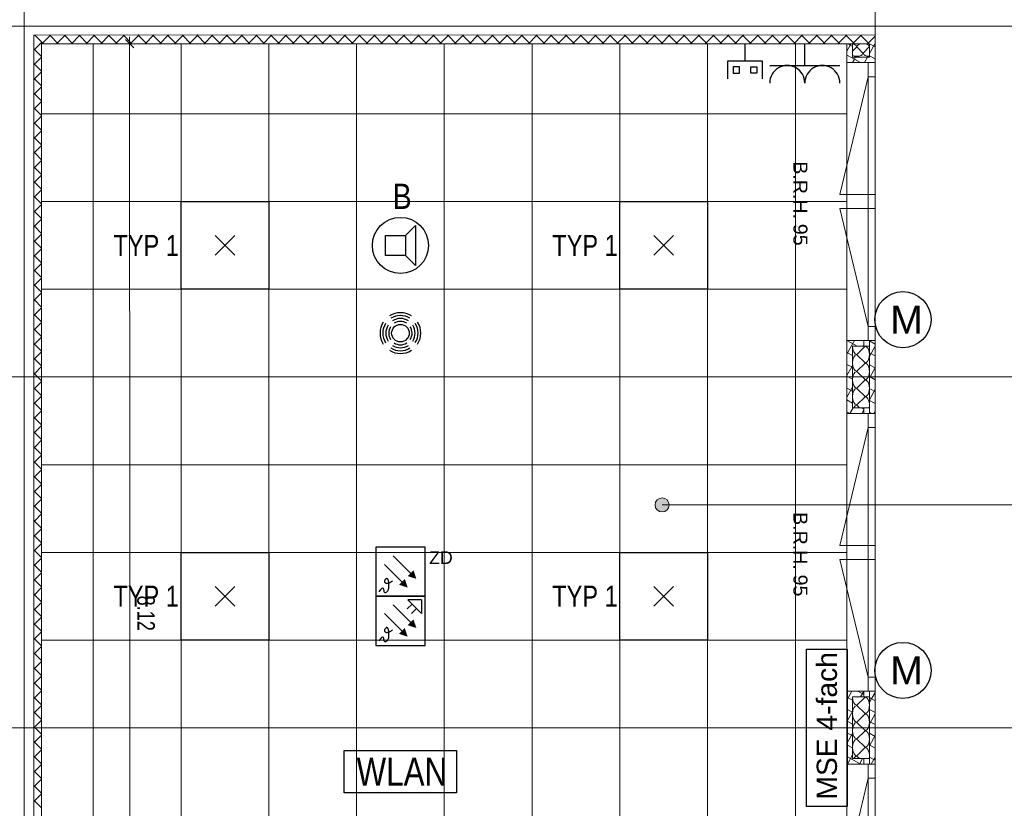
# Model space of a CAD drawing. Extents: x 1101 to 1942, y 41 to 882.
# Tile 69 of 104: x 1473 to 1613, y 578 to 690. Entities that reach past the tile are written whole.
import ezdxf
from ezdxf.lldxf.tags import DXFTag

# ---------------------------------------------------------------- set-up
doc = ezdxf.new("R2010")
doc.units = 0
doc.layers.get('0').update_dxf_attribs({"lineweight": 13})
for name, color, linetype, lineweight in [('Axen', 7, 'Continuous', 25), ('BI_X_Geometrie', 7, 'Continuous', 13), ('Deckenspiegel', 7, 'Continuous', 25), ('Fenster', 7, 'Continuous', 25), ('Fullfläche', 7, 'Continuous', 25), ('Maßlinien', 7, 'Continuous', 25), ('Wände', 7, 'Continuous', 25)]:
    doc.layers.add(name, color=color, linetype=linetype, lineweight=lineweight)
for name, color, linetype, lineweight, true_color in [('BI_E_Beschallung', 5, 'Continuous', 25, 0x0000ff), ('BI_E_EDV', 3, 'Continuous', 25, 0x00ff00), ('BI_E_Einbruchmeldeanlagen', 5, 'Continuous', 25, 0x0000ff), ('BI_E_Licht', 7, 'Continuous', 25, 0xff6600), ('BI_E_Starkstrom', 1, 'Continuous', 25, 0xff0000), ('BI_E_Steckdosen', 1, 'Continuous', 25, 0xff0000)]:
    doc.layers.add(name, color=color, linetype=linetype, lineweight=lineweight, true_color=true_color)
doc.styles.get("Standard").update_dxf_attribs({"font": 'arial.ttf'})
tags = doc.linetypes.add('ALL_S25', pattern=[0.001, 0, -0.001]).pattern_tags.tags
tags[6:7] = [DXFTag(74, 4), DXFTag(75, 0), DXFTag(340, '0'), DXFTag(46, 1.0), DXFTag(50, 0.0), DXFTag(44, 0.0), DXFTag(45, 0.0)]
tags[4:5] = [DXFTag(74, 4), DXFTag(75, 0), DXFTag(340, '0'), DXFTag(46, 1.0), DXFTag(50, 0.0), DXFTag(44, 0.0), DXFTag(45, 0.0)]
tags = doc.linetypes.add('VERDECKT2_S2-A03CP7TW1H', pattern=[0.0027, 0.002, -0.0007]).pattern_tags.tags
tags[6:7] = [DXFTag(74, 4), DXFTag(75, 0), DXFTag(340, '0'), DXFTag(46, 1.0), DXFTag(50, 0.0), DXFTag(44, 0.0), DXFTag(45, 0.0)]
tags[4:5] = [DXFTag(74, 4), DXFTag(75, 0), DXFTag(340, '0'), DXFTag(46, 1.0), DXFTag(50, 0.0), DXFTag(44, 0.0), DXFTag(45, 0.0)]

# ---------------------------------------------------------------- blocks, each defined once
blk = doc.blocks.new('Referenz-A03CP7TX1H', base_point=(1202.26, 90.13))
at = {"layer": 'Axen', "color": 0, "linetype": 'ALL_S25', "lineweight": -2, "ltscale": 0.13}
for p, q in [((1473.5, 90.13), (1473.5, 825.65)), ((1594.7, 90.13), (1594.7, 825.65)), ((1661.89, 689.45), (1222.38, 689.45)), ((1661.88, 639.45), (1222.37, 639.45)), ((1661.87, 589.45), (1222.36, 589.45))]:
    blk.add_line(p, q, dxfattribs=at)
at = {"layer": 'Deckenspiegel', "color": 0, "lineweight": -2}
for p, q in [((1476, 686.95), (1590.7, 686.95)), ((1476, 491.95), (1476, 686.95)), ((1483.35, 686.95), (1483.35, 491.95)), ((1495.85, 686.95), (1495.85, 491.95)), ((1508.35, 686.95), (1508.35, 491.95)), ((1520.85, 686.95), (1520.85, 491.95)), ((1533.35, 686.95), (1533.35, 491.95)), ((1545.85, 686.95), (1545.85, 491.95)), ((1558.35, 686.95), (1558.35, 491.95)), ((1570.85, 686.95), (1570.85, 491.95)), ((1583.35, 686.95), (1583.35, 491.95)), ((1590.7, 686.95), (1590.7, 491.95)), ((1590.7, 676.95), (1476, 676.95)), ((1590.7, 664.45), (1476, 664.45)), ((1590.7, 651.95), (1476, 651.95)), ((1590.7, 639.45), (1476, 639.45)), ((1590.7, 626.95), (1476, 626.95)), ((1590.7, 614.45), (1476, 614.45)), ((1590.7, 601.95), (1476, 601.95)), ((1590.7, 589.45), (1476, 589.45))]:
    blk.add_line(p, q, dxfattribs=at)
at = {"layer": 'Fenster', "color": 0, "lineweight": -2}
for p, q in [((1594.7, 684.25), (1590.7, 684.25)), ((1593.7, 684.25), (1593.7, 644.65)), ((1593.7, 682.25), (1594.7, 682.25)), ((1593.7, 665.45), (1594.7, 665.45)), ((1594.7, 663.45), (1593.7, 663.45)), ((1593.7, 646.65), (1594.7, 646.65)), ((1594.7, 644.65), (1590.7, 644.65)), ((1594.7, 634.25), (1590.7, 634.25)), ((1593.7, 634.25), (1593.7, 594.65)), ((1593.7, 632.25), (1594.7, 632.25)), ((1593.7, 615.45), (1594.7, 615.45)), ((1594.7, 613.45), (1593.7, 613.45)), ((1593.7, 596.65), (1594.7, 596.65)), ((1594.7, 594.65), (1590.7, 594.65)), ((1594.7, 584.25), (1590.7, 584.25)), ((1593.7, 584.25), (1593.7, 544.65)), ((1593.7, 582.25), (1594.7, 582.25))]:
    blk.add_line(p, q, dxfattribs=at)
at = {"layer": 'Fenster', "color": 0, "linetype": 'VERDECKT2_S2-A03CP7TW1H', "lineweight": -2, "ltscale": 0.13}
for p, q in [((1593.7, 682.25), (1589.7, 665.45)), ((1589.7, 665.45), (1593.7, 665.45)), ((1589.7, 663.45), (1593.7, 663.45)), ((1593.7, 646.65), (1589.7, 663.45)), ((1593.7, 632.25), (1589.7, 615.45)), ((1589.7, 615.45), (1593.7, 615.45)), ((1589.7, 613.45), (1593.7, 613.45)), ((1593.7, 596.65), (1589.7, 613.45)), ((1593.7, 582.25), (1589.7, 565.45))]:
    blk.add_line(p, q, dxfattribs=at)
at = {"layer": 'Fullfläche', "color": 0, "lineweight": -2}
for p, q in [((1474.96, 688.18), (1474.89, 688.12)), ((1476, 687.22), (1475.03, 688.18)), ((1476.25, 686.95), (1476, 687.2)), ((1476.03, 686.95), (1477.19, 688.11)), ((1477.19, 688.11), (1477.12, 688.18)), ((1477.19, 688.11), (1477.27, 688.18)), ((1478.35, 686.95), (1477.19, 688.11)), ((1478.13, 686.95), (1479.29, 688.11)), ((1479.29, 688.11), (1479.22, 688.18)), ((1479.29, 688.11), (1479.37, 688.18)), ((1480.45, 686.95), (1479.29, 688.11)), ((1480.23, 686.95), (1481.39, 688.11)), ((1481.39, 688.11), (1481.32, 688.18)), ((1481.39, 688.11), (1481.47, 688.18)), ((1482.55, 686.95), (1481.39, 688.11)), ((1482.33, 686.95), (1483.49, 688.11)), ((1483.49, 688.11), (1483.42, 688.18)), ((1483.49, 688.11), (1483.57, 688.18)), ((1484.66, 686.95), (1483.49, 688.11)), ((1484.43, 686.95), (1485.59, 688.11)), ((1485.59, 688.11), (1485.52, 688.18)), ((1485.59, 688.11), (1485.67, 688.18)), ((1486.76, 686.95), (1485.59, 688.11)), ((1486.53, 686.95), (1487.69, 688.11)), ((1487.69, 688.11), (1487.62, 688.18)), ((1487.69, 688.11), (1487.77, 688.18)), ((1488.86, 686.95), (1487.69, 688.11)), ((1488.63, 686.95), (1489.79, 688.11)), ((1489.79, 688.11), (1489.72, 688.19)), ((1489.79, 688.11), (1489.87, 688.19)), ((1490.96, 686.95), (1489.79, 688.11)), ((1490.73, 686.95), (1491.89, 688.11)), ((1491.89, 688.11), (1491.82, 688.19)), ((1491.89, 688.11), (1491.97, 688.19)), ((1493.06, 686.95), (1491.89, 688.11)), ((1492.83, 686.95), (1493.99, 688.11)), ((1493.99, 688.11), (1493.92, 688.19)), ((1493.99, 688.11), (1494.07, 688.19)), ((1495.16, 686.95), (1493.99, 688.11)), ((1494.93, 686.95), (1496.09, 688.11)), ((1496.09, 688.11), (1496.02, 688.19)), ((1496.09, 688.11), (1496.17, 688.19)), ((1497.26, 686.95), (1496.09, 688.11)), ((1497.03, 686.95), (1498.19, 688.11)), ((1498.19, 688.11), (1498.12, 688.19)), ((1498.19, 688.11), (1498.27, 688.19)), ((1499.36, 686.95), (1498.19, 688.11)), ((1499.13, 686.95), (1500.29, 688.11)), ((1500.29, 688.11), (1500.22, 688.19)), ((1500.29, 688.11), (1500.37, 688.19)), ((1501.46, 686.95), (1500.29, 688.11)), ((1501.23, 686.95), (1502.39, 688.11)), ((1502.39, 688.11), (1502.32, 688.19)), ((1502.39, 688.11), (1502.47, 688.19)), ((1503.56, 686.95), (1502.39, 688.11)), ((1503.33, 686.95), (1504.49, 688.11)), ((1504.49, 688.12), (1504.42, 688.19)), ((1504.49, 688.12), (1504.57, 688.19)), ((1505.66, 686.95), (1504.49, 688.11)), ((1505.43, 686.95), (1506.59, 688.11)), ((1506.59, 688.12), (1506.52, 688.19)), ((1506.59, 688.12), (1506.67, 688.19)), ((1507.76, 686.95), (1506.59, 688.11)), ((1507.53, 686.95), (1508.69, 688.11)), ((1508.69, 688.12), (1508.62, 688.19)), ((1508.69, 688.12), (1508.77, 688.19)), ((1509.86, 686.95), (1508.69, 688.11)), ((1509.63, 686.95), (1510.79, 688.11)), ((1510.79, 688.12), (1510.72, 688.19)), ((1510.79, 688.12), (1510.87, 688.19)), ((1511.96, 686.95), (1510.79, 688.11)), ((1511.72, 686.95), (1512.89, 688.11)), ((1512.89, 688.12), (1512.82, 688.19)), ((1512.89, 688.12), (1512.97, 688.19)), ((1514.06, 686.95), (1512.89, 688.11)), ((1513.82, 686.95), (1514.99, 688.12)), ((1514.99, 688.12), (1514.92, 688.19)), ((1514.99, 688.12), (1515.07, 688.19)), ((1516.16, 686.95), (1514.99, 688.12)), ((1515.92, 686.95), (1517.09, 688.12)), ((1517.09, 688.12), (1517.02, 688.19)), ((1517.09, 688.12), (1517.17, 688.19)), ((1518.26, 686.95), (1517.09, 688.12)), ((1518.02, 686.95), (1519.19, 688.12)), ((1519.19, 688.12), (1519.12, 688.19)), ((1519.19, 688.12), (1519.27, 688.19)), ((1520.36, 686.95), (1519.19, 688.12)), ((1520.12, 686.95), (1521.29, 688.12)), ((1521.29, 688.12), (1521.22, 688.19)), ((1521.29, 688.12), (1521.36, 688.19)), ((1522.46, 686.95), (1521.29, 688.12)), ((1522.22, 686.95), (1523.39, 688.12)), ((1523.39, 688.12), (1523.32, 688.19)), ((1523.39, 688.12), (1523.46, 688.19)), ((1524.56, 686.95), (1523.39, 688.12)), ((1524.32, 686.95), (1525.49, 688.12)), ((1525.49, 688.12), (1525.42, 688.19)), ((1525.49, 688.12), (1525.56, 688.19)), ((1526.66, 686.95), (1525.49, 688.12)), ((1526.42, 686.95), (1527.59, 688.12)), ((1527.59, 688.12), (1527.52, 688.19)), ((1527.59, 688.12), (1527.66, 688.19)), ((1528.76, 686.95), (1527.59, 688.12)), ((1528.52, 686.95), (1529.69, 688.12)), ((1529.69, 688.12), (1529.62, 688.19)), ((1529.69, 688.12), (1529.76, 688.19)), ((1530.86, 686.95), (1529.69, 688.12)), ((1530.62, 686.95), (1531.79, 688.12)), ((1531.79, 688.12), (1531.72, 688.19)), ((1531.79, 688.12), (1531.86, 688.19)), ((1532.96, 686.95), (1531.79, 688.12)), ((1532.72, 686.95), (1533.89, 688.12)), ((1533.89, 688.12), (1533.82, 688.19)), ((1533.89, 688.12), (1533.96, 688.19)), ((1535.06, 686.95), (1533.89, 688.12)), ((1534.82, 686.95), (1535.99, 688.12)), ((1535.99, 688.12), (1535.92, 688.19)), ((1535.99, 688.12), (1536.06, 688.19)), ((1537.16, 686.95), (1535.99, 688.12)), ((1536.92, 686.95), (1538.09, 688.12)), ((1538.09, 688.12), (1538.02, 688.19)), ((1538.09, 688.12), (1538.16, 688.19)), ((1539.27, 686.95), (1538.09, 688.12)), ((1539.02, 686.95), (1540.19, 688.12)), ((1540.19, 688.12), (1540.12, 688.19)), ((1540.19, 688.12), (1540.26, 688.19)), ((1541.37, 686.95), (1540.19, 688.12)), ((1541.12, 686.95), (1542.29, 688.12)), ((1542.29, 688.12), (1542.22, 688.19)), ((1542.29, 688.12), (1542.36, 688.19)), ((1543.47, 686.95), (1542.29, 688.12)), ((1543.22, 686.95), (1544.39, 688.12)), ((1544.39, 688.12), (1544.32, 688.19)), ((1544.39, 688.12), (1544.46, 688.19)), ((1545.57, 686.95), (1544.39, 688.12)), ((1545.32, 686.95), (1546.49, 688.12)), ((1546.49, 688.12), (1546.42, 688.19)), ((1546.49, 688.12), (1546.56, 688.19)), ((1547.67, 686.95), (1546.49, 688.12)), ((1547.42, 686.95), (1548.59, 688.12)), ((1548.59, 688.12), (1548.52, 688.19)), ((1548.59, 688.12), (1548.66, 688.19)), ((1549.77, 686.95), (1548.59, 688.12)), ((1549.52, 686.95), (1550.69, 688.12)), ((1550.69, 688.12), (1550.62, 688.19)), ((1550.69, 688.12), (1550.76, 688.19)), ((1551.87, 686.95), (1550.69, 688.12)), ((1551.62, 686.95), (1552.79, 688.12)), ((1552.79, 688.12), (1552.72, 688.19)), ((1552.79, 688.12), (1552.86, 688.19)), ((1553.97, 686.95), (1552.79, 688.12)), ((1553.72, 686.95), (1554.89, 688.12)), ((1554.89, 688.12), (1554.82, 688.19)), ((1554.89, 688.12), (1554.96, 688.19)), ((1556.07, 686.95), (1554.89, 688.12)), ((1555.82, 686.95), (1556.99, 688.12)), ((1556.99, 688.12), (1556.92, 688.19)), ((1556.99, 688.12), (1557.06, 688.19)), ((1558.17, 686.95), (1556.99, 688.12)), ((1557.92, 686.95), (1559.09, 688.12)), ((1559.09, 688.13), (1559.02, 688.19)), ((1559.09, 688.13), (1559.16, 688.19)), ((1560.27, 686.95), (1559.09, 688.12)), ((1560.02, 686.95), (1561.19, 688.12)), ((1561.19, 688.13), (1561.12, 688.19)), ((1561.19, 688.13), (1561.26, 688.19)), ((1562.37, 686.95), (1561.19, 688.12)), ((1562.12, 686.95), (1563.29, 688.12)), ((1563.29, 688.13), (1563.22, 688.19)), ((1563.29, 688.13), (1563.36, 688.19)), ((1564.47, 686.95), (1563.29, 688.12)), ((1564.22, 686.95), (1565.39, 688.12)), ((1565.39, 688.13), (1565.32, 688.19)), ((1565.39, 688.13), (1565.46, 688.19)), ((1566.57, 686.95), (1565.39, 688.12)), ((1566.31, 686.95), (1567.49, 688.12)), ((1567.49, 688.13), (1567.42, 688.19)), ((1567.49, 688.13), (1567.56, 688.19)), ((1568.67, 686.95), (1567.49, 688.12)), ((1568.41, 686.95), (1569.59, 688.13)), ((1569.59, 688.13), (1569.52, 688.19)), ((1569.59, 688.13), (1569.66, 688.19)), ((1570.77, 686.95), (1569.59, 688.13)), ((1570.51, 686.95), (1571.69, 688.13)), ((1571.69, 688.13), (1571.62, 688.2)), ((1571.69, 688.13), (1571.76, 688.2)), ((1572.87, 686.95), (1571.69, 688.13)), ((1572.61, 686.95), (1573.79, 688.13)), ((1573.79, 688.13), (1573.72, 688.2)), ((1573.79, 688.13), (1573.86, 688.2)), ((1574.97, 686.95), (1573.79, 688.13)), ((1574.71, 686.95), (1575.89, 688.13)), ((1575.89, 688.13), (1575.82, 688.2)), ((1575.89, 688.13), (1575.96, 688.2)), ((1577.07, 686.95), (1575.89, 688.13)), ((1576.81, 686.95), (1577.99, 688.13)), ((1577.99, 688.13), (1577.92, 688.2)), ((1577.99, 688.13), (1578.06, 688.2)), ((1579.17, 686.95), (1577.99, 688.13)), ((1578.91, 686.95), (1580.09, 688.13)), ((1580.09, 688.13), (1580.02, 688.2)), ((1580.09, 688.13), (1580.16, 688.2)), ((1581.27, 686.95), (1580.09, 688.13)), ((1581.01, 686.95), (1582.19, 688.13)), ((1582.19, 688.13), (1582.12, 688.2)), ((1582.19, 688.13), (1582.26, 688.2)), ((1583.37, 686.95), (1582.19, 688.13)), ((1583.11, 686.95), (1584.29, 688.13)), ((1584.29, 688.13), (1584.22, 688.2)), ((1584.29, 688.13), (1584.36, 688.2)), ((1585.47, 686.95), (1584.29, 688.13)), ((1585.21, 686.95), (1586.39, 688.13)), ((1586.39, 688.13), (1586.32, 688.2)), ((1586.39, 688.13), (1586.46, 688.2)), ((1587.57, 686.95), (1586.39, 688.13)), ((1587.31, 686.95), (1588.49, 688.13)), ((1588.49, 688.13), (1588.42, 688.2)), ((1588.49, 688.13), (1588.56, 688.2)), ((1589.67, 686.95), (1588.49, 688.13)), ((1589.41, 686.95), (1590.59, 688.13)), ((1590.59, 688.13), (1590.52, 688.2)), ((1590.59, 688.13), (1590.66, 688.2)), ((1591.77, 686.95), (1590.59, 688.13)), ((1591.51, 686.95), (1592.69, 688.13)), ((1592.69, 688.13), (1592.62, 688.2)), ((1592.69, 688.13), (1592.76, 688.2)), ((1593.88, 686.95), (1592.69, 688.13)), ((1593.61, 686.95), (1594.7, 688.04)), ((1474.99, 686.12), (1474.89, 686.22)), ((1474.99, 686.12), (1474.89, 686.02)), ((1476, 687.12), (1474.99, 686.12)), ((1476, 685.12), (1474.99, 686.12)), ((1591.16, 686.74), (1590.7, 685.89)), ((1590.8, 686.95), (1591.16, 686.74)), ((1591.28, 686.95), (1591.17, 686.75)), ((1591.17, 686.74), (1591.5, 686.56)), ((1592.08, 686.5), (1591.5, 685.89)), ((1592.98, 685.6), (1592.12, 686.5)), ((1593.88, 686.5), (1593.02, 685.6)), ((1594.67, 686.95), (1593.9, 685.55)), ((1593.9, 686.94), (1594.7, 686.5)), ((1476, 685.02), (1474.99, 684.02)), ((1590.7, 685.31), (1591.75, 684.73)), ((1591.75, 684.73), (1591.49, 684.25)), ((1591.93, 685.05), (1591.75, 684.73)), ((1591.75, 684.73), (1592.63, 684.25)), ((1593.62, 685.05), (1593.18, 684.25)), ((1593.9, 685.24), (1594.7, 684.8)), ((1474.99, 684.02), (1474.89, 684.12)), ((1474.99, 684.02), (1474.89, 683.92)), ((1476, 683.02), (1474.99, 684.02)), ((1474.99, 681.92), (1474.89, 682.02)), ((1474.99, 681.92), (1474.89, 681.82)), ((1476, 682.92), (1474.99, 681.92)), ((1476, 680.92), (1474.99, 681.92)), ((1476, 680.82), (1474.99, 679.82)), ((1474.99, 679.82), (1474.89, 679.92)), ((1474.99, 679.82), (1474.89, 679.72)), ((1476, 678.82), (1474.99, 679.82)), ((1474.99, 677.72), (1474.89, 677.82)), ((1474.99, 677.72), (1474.89, 677.62)), ((1476, 678.72), (1474.99, 677.72)), ((1476, 676.72), (1474.99, 677.72)), ((1476, 676.62), (1474.99, 675.62)), ((1474.99, 675.62), (1474.89, 675.72)), ((1474.99, 675.62), (1474.89, 675.52)), ((1476, 674.62), (1474.99, 675.62)), ((1474.99, 673.52), (1474.89, 673.62)), ((1474.99, 673.52), (1474.89, 673.42)), ((1476, 674.52), (1474.99, 673.52)), ((1476, 672.52), (1474.99, 673.52)), ((1476, 672.42), (1474.99, 671.42)), ((1474.99, 671.42), (1474.89, 671.52)), ((1474.99, 671.42), (1474.89, 671.32)), ((1476, 670.42), (1474.99, 671.42)), ((1476, 670.32), (1475, 669.32)), ((1474.99, 669.32), (1474.89, 669.42)), ((1474.99, 669.32), (1474.89, 669.22)), ((1476, 668.32), (1475, 669.32)), ((1476, 668.22), (1475, 667.22)), ((1474.99, 667.22), (1474.89, 667.32)), ((1474.99, 667.22), (1474.89, 667.12)), ((1476, 666.22), (1475, 667.22)), ((1476, 666.12), (1475, 665.12)), ((1474.99, 665.12), (1474.89, 665.22)), ((1474.99, 665.12), (1474.89, 665.02)), ((1476, 664.12), (1475, 665.12)), ((1476, 664.02), (1475, 663.02)), ((1474.99, 663.02), (1474.89, 663.12)), ((1474.99, 663.02), (1474.89, 662.92)), ((1476, 662.02), (1475, 663.02)), ((1476, 661.92), (1475, 660.92)), ((1474.99, 660.92), (1474.89, 661.02)), ((1474.99, 660.92), (1474.89, 660.82)), ((1476, 659.92), (1475, 660.92)), ((1476, 659.82), (1475, 658.82)), ((1474.99, 658.82), (1474.89, 658.92)), ((1474.99, 658.82), (1474.89, 658.72)), ((1476, 657.82), (1475, 658.82)), ((1476, 657.72), (1475, 656.72)), ((1474.99, 656.72), (1474.89, 656.82)), ((1474.99, 656.72), (1474.89, 656.62)), ((1476, 655.72), (1475, 656.72)), ((1476, 655.62), (1475, 654.62)), ((1474.99, 654.62), (1474.89, 654.72)), ((1474.99, 654.62), (1474.89, 654.52)), ((1476, 653.62), (1475, 654.62)), ((1476, 653.52), (1475, 652.52)), ((1474.99, 652.52), (1474.89, 652.62)), ((1474.99, 652.52), (1474.89, 652.42)), ((1476, 651.52), (1475, 652.52)), ((1476, 651.42), (1475, 650.42)), ((1474.99, 650.42), (1474.89, 650.52)), ((1474.99, 650.42), (1474.89, 650.32)), ((1476, 649.42), (1475, 650.42)), ((1476, 649.32), (1475, 648.32)), ((1474.99, 648.32), (1474.89, 648.42)), ((1474.99, 648.32), (1474.89, 648.22)), ((1476, 647.32), (1475, 648.32)), ((1476, 647.22), (1475, 646.22)), ((1474.99, 646.22), (1474.89, 646.32)), ((1474.99, 646.22), (1474.89, 646.12)), ((1476, 645.22), (1475, 646.22)), ((1476, 645.12), (1475, 644.12)), ((1474.99, 644.12), (1474.89, 644.22)), ((1474.99, 644.12), (1474.89, 644.02)), ((1476, 643.12), (1475, 644.12)), ((1590.7, 644.64), (1592.14, 643.85)), ((1591.75, 644.65), (1590.79, 642.9)), ((1593.3, 643.82), (1592.1, 642.67)), ((1593.1, 644.01), (1593.01, 643.85)), ((1593.9, 644.58), (1594.7, 644.14)), ((1594.7, 643.84), (1593.9, 642.38)), ((1476, 643.02), (1475, 642.02)), ((1590.7, 642.95), (1590.79, 642.9)), ((1590.79, 642.9), (1590.7, 642.73)), ((1590.79, 642.9), (1591.5, 642.51)), ((1592.1, 642.62), (1593.3, 641.47)), ((1593.9, 642.89), (1594.7, 642.44)), ((1474.99, 642.02), (1474.89, 642.12)), ((1474.99, 642.02), (1474.89, 641.92)), ((1476, 641.02), (1475, 642.02)), ((1476, 640.92), (1475, 639.92)), ((1590.7, 641.25), (1591.38, 640.88)), ((1591.38, 640.88), (1590.7, 639.64)), ((1591.5, 641.09), (1591.38, 640.88)), ((1591.38, 640.88), (1591.5, 640.82)), ((1593.3, 641.42), (1592.1, 640.27)), ((1593.9, 641.19), (1594.7, 640.75)), ((1474.99, 639.92), (1474.89, 640.02)), ((1474.99, 639.92), (1474.89, 639.82)), ((1476, 638.92), (1475, 639.92)), ((1590.7, 639.56), (1591.5, 639.12)), ((1592.1, 640.22), (1593.3, 639.07)), ((1593.9, 639.5), (1593.98, 639.45)), ((1594.7, 640.75), (1593.98, 639.45)), ((1476, 638.82), (1475, 637.82)), ((1593.3, 639.02), (1592.1, 637.87)), ((1593.98, 639.45), (1593.9, 639.3)), ((1593.98, 639.45), (1594.7, 639.06)), ((1474.99, 637.82), (1474.89, 637.92)), ((1474.99, 637.82), (1474.89, 637.72)), ((1476, 636.82), (1475, 637.82)), ((1476, 636.72), (1475, 635.72)), ((1591.5, 638.01), (1590.7, 636.56)), ((1590.7, 637.87), (1591.5, 637.43)), ((1592.1, 637.82), (1593.3, 636.67)), ((1593.9, 637.8), (1594.57, 637.43)), ((1594.57, 637.43), (1593.9, 636.21)), ((1594.7, 637.67), (1594.57, 637.44)), ((1594.57, 637.43), (1594.7, 637.36)), ((1474.99, 635.72), (1474.89, 635.82)), ((1474.99, 635.72), (1474.89, 635.62)), ((1476, 634.72), (1475, 635.72)), ((1590.7, 636.17), (1591.5, 635.73)), ((1593.3, 636.62), (1592.1, 635.47)), ((1592.1, 635.42), (1592.49, 635.05)), ((1593.9, 636.11), (1594.7, 635.67)), ((1476, 634.62), (1475, 633.62)), ((1590.7, 634.48), (1591.11, 634.25)), ((1591.56, 635.05), (1591.12, 634.25)), ((1592.74, 635.05), (1593.1, 634.85)), ((1593.1, 634.76), (1592.82, 634.25)), ((1593.9, 634.41), (1594.2, 634.25)), ((1594.7, 634.59), (1594.51, 634.25)), ((1474.99, 633.62), (1474.89, 633.72)), ((1474.99, 633.62), (1474.89, 633.52)), ((1476, 632.62), (1475, 633.62)), ((1476, 632.52), (1475, 631.52)), ((1474.99, 631.52), (1474.89, 631.62)), ((1474.99, 631.52), (1474.89, 631.42)), ((1476, 630.52), (1475, 631.52)), ((1476, 630.42), (1475, 629.42)), ((1474.99, 629.42), (1474.89, 629.52)), ((1474.99, 629.42), (1474.89, 629.32)), ((1476, 628.42), (1475, 629.42)), ((1476, 628.32), (1475, 627.32)), ((1474.99, 627.32), (1474.89, 627.42)), ((1474.99, 627.32), (1474.89, 627.22)), ((1476, 626.32), (1475, 627.32)), ((1476, 626.22), (1475, 625.22)), ((1474.99, 625.22), (1474.89, 625.32)), ((1474.99, 625.22), (1474.89, 625.12)), ((1476, 624.22), (1475, 625.22)), ((1476, 624.12), (1475, 623.12)), ((1474.99, 623.12), (1474.89, 623.22)), ((1474.99, 623.12), (1474.89, 623.02)), ((1476, 622.12), (1475, 623.12)), ((1476, 622.02), (1475, 621.02)), ((1474.99, 621.02), (1474.89, 621.12)), ((1474.99, 621.02), (1474.89, 620.92)), ((1476, 620.02), (1475, 621.02)), ((1476, 619.92), (1475, 618.92)), ((1474.99, 618.92), (1474.89, 619.02)), ((1474.99, 618.92), (1474.89, 618.82)), ((1476, 617.92), (1475, 618.92)), ((1476, 617.82), (1475, 616.82)), ((1474.99, 616.82), (1474.89, 616.92)), ((1474.99, 616.82), (1474.89, 616.72)), ((1476, 615.82), (1475, 616.82)), ((1476, 615.72), (1475, 614.72)), ((1474.99, 614.72), (1474.89, 614.82)), ((1474.99, 614.72), (1474.89, 614.62)), ((1476, 613.72), (1475, 614.72)), ((1476, 613.62), (1475, 612.62)), ((1474.99, 612.62), (1474.89, 612.72)), ((1474.99, 612.62), (1474.89, 612.52)), ((1476, 611.62), (1475, 612.62)), ((1476, 611.52), (1475, 610.52)), ((1474.99, 610.52), (1474.89, 610.62)), ((1474.99, 610.52), (1474.89, 610.42)), ((1476, 609.52), (1475, 610.52)), ((1476, 609.42), (1475, 608.42)), ((1474.99, 608.42), (1474.89, 608.52)), ((1474.99, 608.42), (1474.89, 608.32)), ((1476, 607.42), (1475, 608.42)), ((1476, 607.32), (1475, 606.32)), ((1474.99, 606.32), (1474.89, 606.42)), ((1474.99, 606.32), (1474.89, 606.22)), ((1476, 605.32), (1475, 606.32)), ((1476, 605.22), (1475, 604.22)), ((1474.99, 604.22), (1474.89, 604.32)), ((1474.99, 604.22), (1474.89, 604.12)), ((1476, 603.22), (1475, 604.22)), ((1476, 603.12), (1475, 602.12)), ((1474.99, 602.12), (1474.89, 602.22)), ((1474.99, 602.12), (1474.89, 602.02)), ((1476, 601.12), (1475, 602.12)), ((1476, 601.02), (1475, 600.02)), ((1474.99, 600.02), (1474.89, 600.12)), ((1474.99, 600.02), (1474.89, 599.92)), ((1476, 599.02), (1475, 600.02)), ((1476, 598.92), (1475, 597.92)), ((1474.99, 597.92), (1474.89, 598.02)), ((1474.99, 597.92), (1474.89, 597.82)), ((1476, 596.92), (1475, 597.92)), ((1476, 596.82), (1475, 595.82)), ((1474.99, 595.82), (1474.89, 595.92)), ((1474.99, 595.82), (1474.89, 595.72)), ((1476, 594.82), (1475, 595.82)), ((1476, 594.72), (1475, 593.72)), ((1591.39, 594.65), (1590.7, 593.39)), ((1592.26, 594.65), (1593.1, 594.19)), ((1593.08, 594.65), (1592.64, 593.85)), ((1474.99, 593.72), (1474.89, 593.82)), ((1474.99, 593.72), (1474.89, 593.62)), ((1476, 592.72), (1475, 593.72)), ((1590.7, 593.81), (1591.5, 593.37)), ((1593.3, 593.82), (1592.1, 592.67)), ((1593.9, 593.75), (1594.19, 593.59)), ((1594.19, 593.58), (1593.9, 593.05)), ((1594.7, 594.5), (1594.2, 593.59)), ((1594.2, 593.59), (1594.7, 593.31)), ((1476, 592.62), (1475, 591.62)), ((1590.7, 592.12), (1591.5, 591.68)), ((1592.1, 592.62), (1593.3, 591.47)), ((1593.9, 592.05), (1594.7, 591.61)), ((1474.99, 591.62), (1474.89, 591.72)), ((1474.99, 591.62), (1474.89, 591.52)), ((1476, 590.62), (1475, 591.62)), ((1476, 590.52), (1475, 589.52)), ((1590.7, 590.42), (1590.74, 590.4)), ((1590.75, 590.4), (1590.7, 590.31)), ((1591.5, 591.76), (1590.75, 590.4)), ((1590.75, 590.4), (1591.5, 589.98)), ((1593.3, 591.42), (1592.1, 590.27)), ((1594.7, 591.42), (1593.9, 589.96)), ((1474.99, 589.52), (1474.89, 589.62)), ((1474.99, 589.52), (1474.89, 589.42)), ((1476, 588.52), (1475, 589.52)), ((1592.1, 590.22), (1593.3, 589.07)), ((1593.3, 589.02), (1592.1, 587.87)), ((1593.9, 590.36), (1594.7, 589.92)), ((1476, 588.42), (1475, 587.42)), ((1590.7, 588.73), (1591.33, 588.38)), ((1591.33, 588.38), (1590.7, 587.22)), ((1591.5, 588.68), (1591.33, 588.38)), ((1591.34, 588.38), (1591.5, 588.29)), ((1592.1, 587.82), (1593.3, 586.67)), ((1593.9, 588.67), (1594.7, 588.23)), ((1594.7, 588.34), (1593.94, 586.95)), ((1474.99, 587.42), (1474.89, 587.52)), ((1474.99, 587.42), (1474.89, 587.32)), ((1476, 586.42), (1475, 587.42)), ((1476, 586.32), (1475, 585.32)), ((1590.7, 587.04), (1591.5, 586.6)), ((1593.3, 586.62), (1592.1, 585.47)), ((1593.9, 586.97), (1593.93, 586.95)), ((1593.93, 586.95), (1593.9, 586.88)), ((1593.94, 586.95), (1594.7, 586.53)), ((1474.99, 585.32), (1474.89, 585.42)), ((1474.99, 585.32), (1474.89, 585.22)), ((1476, 584.32), (1475, 585.32)), ((1590.7, 585.34), (1592.5, 584.35)), ((1591.5, 585.6), (1590.76, 584.25)), ((1592.1, 585.42), (1592.49, 585.05)), ((1592.89, 585.05), (1592.51, 584.35)), ((1593.9, 585.28), (1594.52, 584.93)), ((1594.52, 584.93), (1594.14, 584.25)), ((1594.7, 585.25), (1594.52, 584.94)), ((1594.52, 584.93), (1594.7, 584.84)), ((1476, 584.22), (1475, 583.22)), ((1592.5, 584.35), (1592.45, 584.25)), ((1592.51, 584.35), (1592.69, 584.25)), ((1474.99, 583.22), (1474.89, 583.32)), ((1474.99, 583.22), (1474.89, 583.12)), ((1476, 582.22), (1475, 583.22)), ((1476, 582.12), (1475, 581.12)), ((1474.99, 581.12), (1474.89, 581.22)), ((1474.99, 581.12), (1474.89, 581.02)), ((1476, 580.12), (1475, 581.12)), ((1476, 580.02), (1475, 579.02)), ((1474.99, 579.02), (1474.89, 579.12)), ((1474.99, 579.02), (1474.89, 578.92)), ((1476, 578.02), (1475, 579.02))]:
    blk.add_line(p, q, dxfattribs=at)
for centre, major_axis, start_param, end_param in [((1591.2, 686.5), (-0.882, 0), 3.141593, 4.365358), ((1593, 686.5), (-0.882, 0), 3.141593, 6.283185), ((1592.1, 685.6), (-0.882, 0), 0.822717, 1.570796), ((1592.1, 685.6), (-0.882, 0), 1.570796, 3.141593), ((1593.9, 685.6), (-0.882, 0), 0, 1.570796), ((1592.1, 643.85), (0, -1.18), 4.712433, 6.283185), ((1593.3, 642.65), (0, -1.18), 0, 3.141593), ((1592.1, 641.45), (0, -1.18), 3.141593, 4.712389), ((1592.1, 641.45), (0, -1.18), 4.712389, 6.283185), ((1593.3, 640.25), (0, -1.18), 0, 3.141593), ((1592.1, 639.05), (0, -1.18), 3.141593, 4.712389), ((1592.1, 639.05), (0, -1.18), 4.712389, 6.283185), ((1593.3, 637.85), (0, -1.18), 0, 3.141593), ((1592.1, 636.65), (0, -1.18), 3.141593, 4.712389), ((1592.1, 636.65), (0, -1.18), 4.712389, 6.283185), ((1592.1, 634.25), (0, -1.18), 3.141593, 3.964219), ((1593.3, 635.45), (0, -1.18), 1.22367, 3.141593), ((1592.1, 593.85), (0, -1.18), 4.712433, 6.283185), ((1593.3, 592.65), (0, -1.18), 0, 3.141593), ((1592.1, 591.45), (0, -1.18), 3.141593, 4.712389), ((1592.1, 591.45), (0, -1.18), 4.712389, 6.283185), ((1593.3, 590.25), (0, -1.18), 0, 3.141593), ((1592.1, 589.05), (0, -1.18), 3.141593, 4.712389), ((1592.1, 589.05), (0, -1.18), 4.712389, 6.283185), ((1593.3, 587.85), (0, -1.18), 0, 3.141593), ((1592.1, 586.65), (0, -1.18), 3.141593, 4.712389), ((1592.1, 586.65), (0, -1.18), 4.712389, 6.283185), ((1593.3, 585.45), (0, -1.18), 1.223758, 3.141593), ((1592.1, 584.25), (0, -1.18), 3.141593, 3.964252)]:
    blk.add_ellipse(centre, major_axis=major_axis, ratio=0.5, start_param=start_param, end_param=end_param, dxfattribs=at)
at = {"layer": 'Maßlinien', "color": 0, "lineweight": -2}
for p, q in [((1487.93, 687.55), (1489.13, 686.35)), ((1488.53, 686.95), (1488.53, 687.95)), ((1488.53, 686.95), (1487.53, 686.95)), ((1488.53, 686.95), (1489.53, 686.95)), ((1488.53, 686.95), (1488.54, 610.69)), ((1488.54, 610.69), (1488.54, 593.49)), ((1488.54, 593.49), (1488.55, 524.55))]:
    blk.add_line(p, q, dxfattribs=at)
at = {"layer": 'Wände', "color": 0, "lineweight": -2}
for p, q in [((1594.7, 757.41), (1594.7, 689.45)), ((1470, 689.45), (1594.7, 689.45)), ((1473.5, 524.55), (1473.5, 689.45)), ((1594.7, 689.45), (1594.7, 639.45)), ((1594.7, 688.2), (1474.89, 688.18)), ((1474.89, 688.18), (1474.89, 524.55)), ((1476, 639.45), (1476, 686.95)), ((1476, 686.95), (1593.9, 686.95)), ((1590.7, 686.95), (1590.7, 491.95)), ((1591.5, 685.05), (1591.5, 686.95)), ((1593.9, 686.95), (1593.9, 685.05)), ((1593.9, 685.05), (1591.5, 685.05)), ((1593.9, 643.85), (1591.5, 643.85)), ((1591.5, 643.85), (1591.5, 635.05)), ((1593.1, 643.85), (1593.1, 644.65)), ((1593.9, 634.25), (1593.9, 644.65)), ((1476, 589.45), (1476, 639.45)), ((1594.7, 389.45), (1594.7, 639.45)), ((1591.5, 635.05), (1593.9, 635.05)), ((1593.1, 635.05), (1593.1, 634.25)), ((1593.1, 593.85), (1593.1, 594.65)), ((1593.9, 584.25), (1593.9, 594.65)), ((1593.9, 593.85), (1591.5, 593.85)), ((1591.5, 593.85), (1591.5, 585.05)), ((1476, 524.55), (1476, 589.45)), ((1591.5, 585.05), (1593.9, 585.05)), ((1593.1, 585.05), (1593.1, 584.25))]:
    blk.add_line(p, q, dxfattribs=at)
at = {"layer": 'Maßlinien', "color": 0, "lineweight": -2, "attachment_point": 1}
for s, insert, char_height, rotation in [('{\\fArial;B.R.H.}', (1585.07, 670.19), 2, 270), ('{\\fArial;95}', (1585.07, 661.28), 2, 270), ('{\\fArial;B.R.H.}', (1585.07, 620.19), 2, 270), ('{\\fArial;95}', (1585.07, 611.28), 2, 270), ('{\\W0.74;\\fArial;8.12}', (1492.12, 608.29), 2.5, 270.009)]:
    blk.add_mtext(s, dxfattribs=dict(at, insert=insert, char_height=char_height, rotation=rotation))
blk = doc.blocks.new('Blockreferenz-A03CP7TZ1H', base_point=(1519.1, 580.2))
at = {"color": 0, "linetype": 'ByBlock', "lineweight": -2, "ltscale": 0.25}
for p, q in [((1519.1, 580.2), (1519.1, 586.2)), ((1519.1, 586.2), (1535.1, 586.2)), ((1535.1, 586.2), (1535.1, 580.2)), ((1535.1, 580.2), (1519.1, 580.2))]:
    blk.add_line(p, q, dxfattribs=at)
at = {"color": 0, "linetype": 'ByBlock', "lineweight": -2, "ltscale": 0.25, "insert": (1520.85, 585.2), "char_height": 4, "attachment_point": 1}
blk.add_mtext('{\\W0.8;\\fArial;WLAN}', dxfattribs=at)
blk = doc.blocks.new('Präsenzmelder MD-C 360i_32 oder 24-A03CP7U31H', base_point=(1524.19, 642.79))
at = {"color": 0, "lineweight": -2}
blk.add_circle((1527.1, 645.7), 1.25, dxfattribs=at)
for major_axis in [(1.58, 2.44), (1.36, 2.11), (1.13, 1.75), (-2.44, 1.58), (-2.11, 1.36), (-1.75, 1.13), (-1.4, 0.9), (0.9, 1.4), (1.4, -0.9), (1.75, -1.13), (2.11, -1.36), (2.44, -1.58), (-1.13, -1.75), (-0.9, -1.4), (-1.58, -2.44), (-1.36, -2.11)]:
    blk.add_ellipse((1527.1, 645.7), major_axis=major_axis, ratio=1, start_param=0, end_param=1.146009, dxfattribs=at)
blk = doc.blocks.new('RZB Sidelite ECO 30W-A03CP7UD1H', base_point=(1558.35, 651.95))
at = {"color": 0, "lineweight": -2}
for p, q in [((1558.35, 651.95), (1558.35, 664.45)), ((1558.35, 664.45), (1570.85, 664.45)), ((1570.85, 664.45), (1570.85, 651.95)), ((1566, 656.8), (1563.2, 659.6)), ((1566, 659.6), (1563.2, 656.8)), ((1570.85, 651.95), (1558.35, 651.95))]:
    blk.add_line(p, q, dxfattribs=at)
blk = doc.blocks.new('Monitor-A03CP7UH1H', base_point=(1573.69, 681.94))
at = {"color": 0, "linetype": 'ByBlock', "lineweight": -2, "ltscale": 0.25}
for p, q in [((1576.19, 684.44), (1576.19, 686.94)), ((1578.69, 684.44), (1573.69, 684.44)), ((1573.69, 684.44), (1573.69, 681.94)), ((1578.69, 681.94), (1578.69, 684.44)), ((1575.37, 683.63), (1574.5, 683.63)), ((1574.5, 683.63), (1574.5, 682.75)), ((1575.37, 682.75), (1575.37, 683.63)), ((1577, 682.75), (1577, 683.63)), ((1577, 683.63), (1577.87, 683.63)), ((1577.87, 683.63), (1577.87, 682.75)), ((1574.5, 682.75), (1575.37, 682.75)), ((1577.87, 682.75), (1577, 682.75))]:
    blk.add_line(p, q, dxfattribs=at)
blk = doc.blocks.new('Lautsprecher-A03CP7UN1H', base_point=(1523.1, 654.2))
at = {"color": 0, "lineweight": -2}
for p, q in [((1529.23, 661.03), (1527.81, 659.62)), ((1529.23, 661.03), (1529.23, 655.36)), ((1524.97, 656.78), (1524.97, 659.62)), ((1524.97, 659.62), (1527.81, 659.62)), ((1527.81, 659.62), (1527.81, 656.78)), ((1527.81, 656.78), (1524.97, 656.78)), ((1529.23, 655.36), (1527.81, 656.78))]:
    blk.add_line(p, q, dxfattribs=at)
at = {"color": 0, "linetype": 'ByBlock', "lineweight": -2, "ltscale": 0.25}
blk.add_circle((1527.1, 658.2), 4, dxfattribs=at)
blk = doc.blocks.new('RZB Sidelite ECO 30W-A03CP7UP1H', base_point=(1495.85, 601.95))
at = {"color": 0, "lineweight": -2}
for p, q in [((1495.85, 601.95), (1495.85, 614.45)), ((1495.85, 614.45), (1508.35, 614.45)), ((1508.35, 614.45), (1508.35, 601.95)), ((1503.5, 606.8), (1500.7, 609.6)), ((1503.5, 609.6), (1500.7, 606.8)), ((1508.35, 601.95), (1495.85, 601.95))]:
    blk.add_line(p, q, dxfattribs=at)
blk = doc.blocks.new('RZB Sidelite ECO 30W-A03CP7UT1H', base_point=(1495.85, 651.95))
at = {"color": 0, "lineweight": -2}
for p, q in [((1495.85, 651.95), (1495.85, 664.45)), ((1495.85, 664.45), (1508.35, 664.45)), ((1508.35, 664.45), (1508.35, 651.95)), ((1503.5, 656.8), (1500.7, 659.6)), ((1503.5, 659.6), (1500.7, 656.8)), ((1508.35, 651.95), (1495.85, 651.95))]:
    blk.add_line(p, q, dxfattribs=at)
blk = doc.blocks.new('Brandmelder in ZD-A03CP7UX1H', base_point=(1523.6, 608.2))
at = {"color": 0, "lineweight": -2}
for p, q in [((1530.6, 615.2), (1523.6, 615.2)), ((1523.6, 615.2), (1523.6, 608.2)), ((1530.6, 608.2), (1530.6, 615.2)), ((1526.07, 613.97), (1528.54, 611.49)), ((1524.83, 612.73), (1527.3, 610.25)), ((1524.84, 610.4), (1524.83, 610.34)), ((1524.83, 610.34), (1524.83, 610.28)), ((1524.83, 610.28), (1524.85, 610.22)), ((1524.86, 610.46), (1524.84, 610.4)), ((1524.87, 610.17), (1524.85, 610.22)), ((1524.89, 610.52), (1524.86, 610.46)), ((1524.87, 610.17), (1524.91, 610.12)), ((1524.93, 610.57), (1524.89, 610.52)), ((1524.96, 610.09), (1524.91, 610.12)), ((1524.97, 610.62), (1524.93, 610.57)), ((1524.96, 610.09), (1525.03, 610.06)), ((1525.02, 610.67), (1524.97, 610.62)), ((1525.07, 610.7), (1525.02, 610.67)), ((1525.03, 610.06), (1525.11, 610.05)), ((1525.12, 610.72), (1525.07, 610.7)), ((1525.11, 610.05), (1525.2, 610.05)), ((1525.17, 610.73), (1525.12, 610.72)), ((1525.17, 610.73), (1525.21, 610.72)), ((1525.2, 610.05), (1525.3, 610.06)), ((1525.25, 610.7), (1525.21, 610.72)), ((1525.25, 610.7), (1525.29, 610.66)), ((1525.32, 610.6), (1525.29, 610.66)), ((1525.3, 610.06), (1525.41, 610.09)), ((1525.35, 610.53), (1525.32, 610.6)), ((1525.38, 610.45), (1525.35, 610.53)), ((1525.41, 610.35), (1525.38, 610.45)), ((1525.43, 610.23), (1525.41, 610.35)), ((1525.41, 610.09), (1525.52, 610.12)), ((1525.45, 610.09), (1525.43, 610.23)), ((1525.46, 609.95), (1525.45, 610.09)), ((1525.52, 610.12), (1525.63, 610.17)), ((1525.63, 610.17), (1525.74, 610.24)), ((1525.74, 610.24), (1525.85, 610.31)), ((1525.85, 610.31), (1525.95, 610.4)), ((1524.08, 608.83), (1524.3, 609.15)), ((1524.3, 609.15), (1524.46, 609.32)), ((1524.46, 609.32), (1524.57, 609.39)), ((1524.57, 609.39), (1524.63, 609.36)), ((1524.63, 609.36), (1524.67, 609.27)), ((1524.67, 609.27), (1524.7, 609.14)), ((1524.7, 609.14), (1524.72, 609)), ((1524.72, 609), (1524.75, 608.88)), ((1524.75, 608.88), (1524.8, 608.79)), ((1524.8, 608.79), (1524.87, 608.74)), ((1524.87, 608.74), (1524.95, 608.72)), ((1524.95, 608.72), (1525.03, 608.74)), ((1525.03, 608.74), (1525.12, 608.78)), ((1525.12, 608.78), (1525.21, 608.85)), ((1525.21, 608.85), (1525.29, 608.95)), ((1525.29, 608.95), (1525.35, 609.06)), ((1525.35, 609.06), (1525.4, 609.19)), ((1525.4, 609.19), (1525.44, 609.33)), ((1525.44, 609.33), (1525.46, 609.48)), ((1525.47, 609.8), (1525.46, 609.95)), ((1525.46, 609.48), (1525.47, 609.64)), ((1525.47, 609.64), (1525.47, 609.8)), ((1523.6, 608.2), (1530.6, 608.2))]:
    blk.add_line(p, q, dxfattribs=at)
for points in [[(1529.37, 610.67), (1528.13, 611.08), (1528.95, 611.9)], [(1528.13, 609.43), (1526.89, 609.84), (1527.72, 610.67)]]:
    blk.add_solid(points, dxfattribs=at)
at = {"color": 0, "lineweight": -2, "insert": (1531.2, 614.6), "char_height": 1.8, "attachment_point": 1}
blk.add_mtext('{\\fArial;ZD}', dxfattribs=at)
blk = doc.blocks.new('Brandmelder-A03CP7V31H', base_point=(1523.6, 601.2))
at = {"color": 0, "lineweight": -2}
for p, q in [((1530.6, 608.2), (1523.6, 608.2)), ((1523.6, 608.2), (1523.6, 601.2)), ((1530.1, 607.7), (1528.14, 607.7)), ((1528.14, 607.7), (1530.1, 605.74)), ((1530.1, 607.7), (1530.1, 605.74)), ((1530.6, 601.2), (1530.6, 608.2)), ((1526.07, 606.97), (1528.54, 604.49)), ((1528.77, 607.08), (1528.08, 606.39)), ((1529.39, 606.45), (1528.7, 605.76)), ((1524.83, 605.73), (1527.3, 603.25)), ((1524.84, 603.4), (1524.83, 603.34)), ((1524.83, 603.34), (1524.83, 603.28)), ((1524.83, 603.28), (1524.85, 603.22)), ((1524.86, 603.46), (1524.84, 603.4)), ((1524.87, 603.17), (1524.85, 603.22)), ((1524.89, 603.52), (1524.86, 603.46)), ((1524.87, 603.17), (1524.91, 603.12)), ((1524.93, 603.57), (1524.89, 603.52)), ((1524.96, 603.09), (1524.91, 603.12)), ((1524.97, 603.62), (1524.93, 603.57)), ((1524.96, 603.09), (1525.03, 603.06)), ((1525.02, 603.67), (1524.97, 603.62)), ((1525.07, 603.7), (1525.02, 603.67)), ((1525.03, 603.06), (1525.11, 603.05)), ((1525.12, 603.72), (1525.07, 603.7)), ((1525.11, 603.05), (1525.2, 603.05)), ((1525.17, 603.73), (1525.12, 603.72)), ((1525.17, 603.73), (1525.21, 603.72)), ((1525.2, 603.05), (1525.3, 603.06)), ((1525.25, 603.7), (1525.21, 603.72)), ((1525.25, 603.7), (1525.29, 603.66)), ((1525.32, 603.6), (1525.29, 603.66)), ((1525.3, 603.06), (1525.41, 603.09)), ((1525.35, 603.53), (1525.32, 603.6)), ((1525.38, 603.45), (1525.35, 603.53)), ((1525.41, 603.35), (1525.38, 603.45)), ((1525.43, 603.23), (1525.41, 603.35)), ((1525.41, 603.09), (1525.52, 603.12)), ((1525.45, 603.09), (1525.43, 603.23)), ((1525.46, 602.95), (1525.45, 603.09)), ((1525.52, 603.12), (1525.63, 603.17)), ((1525.63, 603.17), (1525.74, 603.24)), ((1525.74, 603.24), (1525.85, 603.31)), ((1525.85, 603.31), (1525.95, 603.4)), ((1524.08, 601.83), (1524.3, 602.15)), ((1524.3, 602.15), (1524.46, 602.32)), ((1524.46, 602.32), (1524.57, 602.39)), ((1524.57, 602.39), (1524.63, 602.36)), ((1524.63, 602.36), (1524.67, 602.27)), ((1524.67, 602.27), (1524.7, 602.14)), ((1524.7, 602.14), (1524.72, 602)), ((1524.72, 602), (1524.75, 601.88)), ((1524.75, 601.88), (1524.8, 601.79)), ((1524.8, 601.79), (1524.87, 601.74)), ((1524.87, 601.74), (1524.95, 601.72)), ((1524.95, 601.72), (1525.03, 601.74)), ((1525.03, 601.74), (1525.12, 601.78)), ((1525.12, 601.78), (1525.21, 601.85)), ((1525.21, 601.85), (1525.29, 601.95)), ((1525.29, 601.95), (1525.35, 602.06)), ((1525.35, 602.06), (1525.4, 602.19)), ((1525.4, 602.19), (1525.44, 602.33)), ((1525.44, 602.33), (1525.46, 602.48)), ((1525.47, 602.8), (1525.46, 602.95)), ((1525.46, 602.48), (1525.47, 602.64)), ((1525.47, 602.64), (1525.47, 602.8)), ((1523.6, 601.2), (1530.6, 601.2))]:
    blk.add_line(p, q, dxfattribs=at)
for points in [[(1529.37, 603.67), (1528.13, 604.08), (1528.95, 604.9)], [(1528.13, 602.43), (1526.89, 602.84), (1527.72, 603.67)]]:
    blk.add_solid(points, dxfattribs=at)
blk = doc.blocks.new('RZB Sidelite ECO 30W-A03CP7V51H', base_point=(1558.35, 601.95))
at = {"color": 0, "lineweight": -2}
for p, q in [((1558.35, 601.95), (1558.35, 614.45)), ((1558.35, 614.45), (1570.85, 614.45)), ((1570.85, 614.45), (1570.85, 601.95)), ((1566, 606.8), (1563.2, 609.6)), ((1566, 609.6), (1563.2, 606.8)), ((1570.85, 601.95), (1558.35, 601.95))]:
    blk.add_line(p, q, dxfattribs=at)
blk = doc.blocks.new('Steckdose_ 2-fach-A03CP7V71H', base_point=(1579.69, 681.34))
at = {"color": 0, "lineweight": -2}
for p, q in [((1584.69, 683.84), (1584.69, 686.94)), ((1579.69, 683.84), (1589.69, 683.84))]:
    blk.add_line(p, q, dxfattribs=at)
for centre in [(1582.19, 681.34), (1587.19, 681.34)]:
    blk.add_ellipse(centre, major_axis=(2.5, 0), ratio=1, start_param=0, end_param=3.141593, dxfattribs=at)
blk = doc.blocks.new('Motor Sonnenschutz-A03CP81V1H', base_point=(1594.67, 593.62))
at = {"color": 0, "lineweight": -2}
blk.add_circle((1598.67, 597.62), 4, dxfattribs=at)
at = {"color": 0, "lineweight": -2, "insert": (1596.86, 599.62), "char_height": 4, "attachment_point": 1}
blk.add_mtext('{\\fArial;M}', dxfattribs=at)
blk = doc.blocks.new('Motor Sonnenschutz-A03CP81X1H', base_point=(1594.67, 643.62))
at = {"color": 0, "lineweight": -2}
blk.add_circle((1598.67, 647.62), 4, dxfattribs=at)
at = {"color": 0, "lineweight": -2, "insert": (1596.86, 649.62), "char_height": 4, "attachment_point": 1}
blk.add_mtext('{\\fArial;M}', dxfattribs=at)
blk = doc.blocks.new('Blockreferenz-A03CP84L1H', base_point=(1584.95, 578.24))
at = {"layer": 'BI_E_Starkstrom', "linetype": 'ByBlock', "ltscale": 0.25}
for p, q in [((1584.95, 578.24), (1584.95, 600.64)), ((1584.95, 600.64), (1590.71, 600.64)), ((1590.71, 600.64), (1590.71, 578.24)), ((1590.71, 578.24), (1584.95, 578.24))]:
    blk.add_line(p, q, dxfattribs=at)
at = {"layer": 'BI_E_Starkstrom', "linetype": 'ByBlock', "ltscale": 0.25, "insert": (1586.39, 579.22), "char_height": 2.88, "attachment_point": 1, "rotation": 90}
blk.add_mtext('{\\fArial;MSE 4-fach}', dxfattribs=at)
blk = doc.blocks.new('Schraffur-A03CP86N1H', base_point=(1563.37, 620.21))
at = {"linetype": 'ByBlock', "lineweight": -2, "ltscale": 0.13}
blk.add_hatch(color=0, dxfattribs=at).paths.add_polyline_path([(1564.37, 620.21), (1564.23, 620.22), (1564.09, 620.25), (1563.96, 620.3), (1563.83, 620.37), (1563.72, 620.46), (1563.62, 620.56), (1563.53, 620.67), (1563.46, 620.8), (1563.41, 620.93), (1563.38, 621.07), (1563.37, 621.21), (1563.38, 621.36), (1563.41, 621.5), (1563.46, 621.63), (1563.53, 621.75), (1563.62, 621.87), (1563.72, 621.97), (1563.83, 622.06), (1563.96, 622.12), (1564.09, 622.17), (1564.23, 622.2), (1564.37, 622.21), (1564.52, 622.2), (1564.66, 622.17), (1564.79, 622.12), (1564.91, 622.06), (1565.03, 621.97), (1565.13, 621.87), (1565.22, 621.75), (1565.28, 621.63), (1565.33, 621.5), (1565.36, 621.36), (1565.37, 621.21), (1565.36, 621.07), (1565.33, 620.93), (1565.28, 620.8), (1565.22, 620.67), (1565.13, 620.56), (1565.03, 620.46), (1564.91, 620.37), (1564.79, 620.3), (1564.66, 620.25), (1564.52, 620.22)])
blk = doc.blocks.new('Kreis-A03CP86T1H', base_point=(1563.37, 620.21))
at = {"color": 0, "linetype": 'ByBlock', "lineweight": -2, "ltscale": 0.13}
blk.add_circle((1564.37, 621.21), 1, dxfattribs=at)

msp = doc.modelspace()

# ---------------------------------------------------------------- linework, layer by layer
at = {"layer": 'BI_X_Geometrie', "color": 7, "ltscale": 0.13}
msp.add_line((1669.02, 621.21), (1564.37, 621.21), dxfattribs=at)

# ---------------------------------------------------------------- block references
at = {"color": 251, "lineweight": 13, "ltscale": 0.13, "true_color": 0x5f5f5f}
msp.add_blockref('Referenz-A03CP7TX1H', (1202.26, 90.13), dxfattribs=at)
at = {"color": 7, "ltscale": 0.13}
msp.add_blockref('Schraffur-A03CP86N1H', (1563.37, 620.21), dxfattribs=at)
at = {"layer": 'BI_E_Beschallung', "ltscale": 0.25}
msp.add_blockref('Lautsprecher-A03CP7UN1H', (1523.1, 654.2), dxfattribs=at)
at = {"layer": 'BI_E_EDV', "ltscale": 0.25}
for name, p in [('Monitor-A03CP7UH1H', (1573.69, 681.94)), ('Blockreferenz-A03CP7TZ1H', (1519.1, 580.2))]:
    msp.add_blockref(name, p, dxfattribs=at)
at = {"layer": 'BI_E_Einbruchmeldeanlagen', "linetype": 'Continuous', "ltscale": 0.25}
for name, p in [('Brandmelder in ZD-A03CP7UX1H', (1523.6, 608.2)), ('Brandmelder-A03CP7V31H', (1523.6, 601.2))]:
    msp.add_blockref(name, p, dxfattribs=at)
at = {"layer": 'BI_E_Licht', "linetype": 'Continuous', "ltscale": 0.25}
for name, p in [('RZB Sidelite ECO 30W-A03CP7UT1H', (1495.85, 651.95)), ('RZB Sidelite ECO 30W-A03CP7UD1H', (1558.35, 651.95)), ('Präsenzmelder MD-C 360i_32 oder 24-A03CP7U31H', (1524.19, 642.79)), ('RZB Sidelite ECO 30W-A03CP7UP1H', (1495.85, 601.95)), ('RZB Sidelite ECO 30W-A03CP7V51H', (1558.35, 601.95))]:
    msp.add_blockref(name, p, dxfattribs=at)
at = {"layer": 'BI_E_Starkstrom', "linetype": 'Continuous', "ltscale": 0.25}
for name, p in [('Motor Sonnenschutz-A03CP81X1H', (1594.67, 643.62)), ('Motor Sonnenschutz-A03CP81V1H', (1594.67, 593.62))]:
    msp.add_blockref(name, p, dxfattribs=at)
at = {"layer": 'BI_E_Steckdosen', "linetype": 'Continuous', "ltscale": 0.25}
msp.add_blockref('Steckdose_ 2-fach-A03CP7V71H', (1579.69, 681.34), dxfattribs=at)
at = {"layer": 'BI_X_Geometrie', "color": 7, "ltscale": 0.13}
msp.add_blockref('Kreis-A03CP86T1H', (1563.37, 620.21), dxfattribs=at)
at = {"layer": 'BI_X_Geometrie', "ltscale": 0.13}
msp.add_blockref('Blockreferenz-A03CP84L1H', (1584.95, 578.24), dxfattribs=at)

# ---------------------------------------------------------------- texts
at = {"layer": 'BI_E_Beschallung', "ltscale": 0.25, "insert": (1526.01, 667), "char_height": 3.6, "attachment_point": 1}
msp.add_mtext('{\\W0.8;\\fArial;B}', dxfattribs=at)
at = {"layer": 'BI_E_Licht', "ltscale": 0.25, "char_height": 3, "attachment_point": 1}
for insert in [(1486.23, 659.7), (1548.73, 659.7), (1486.23, 609.7), (1548.73, 609.7)]:
    msp.add_mtext('{\\W0.8;\\fArial;TYP 1}', dxfattribs=dict(at, insert=insert))

doc.saveas('drawing.dxf')
